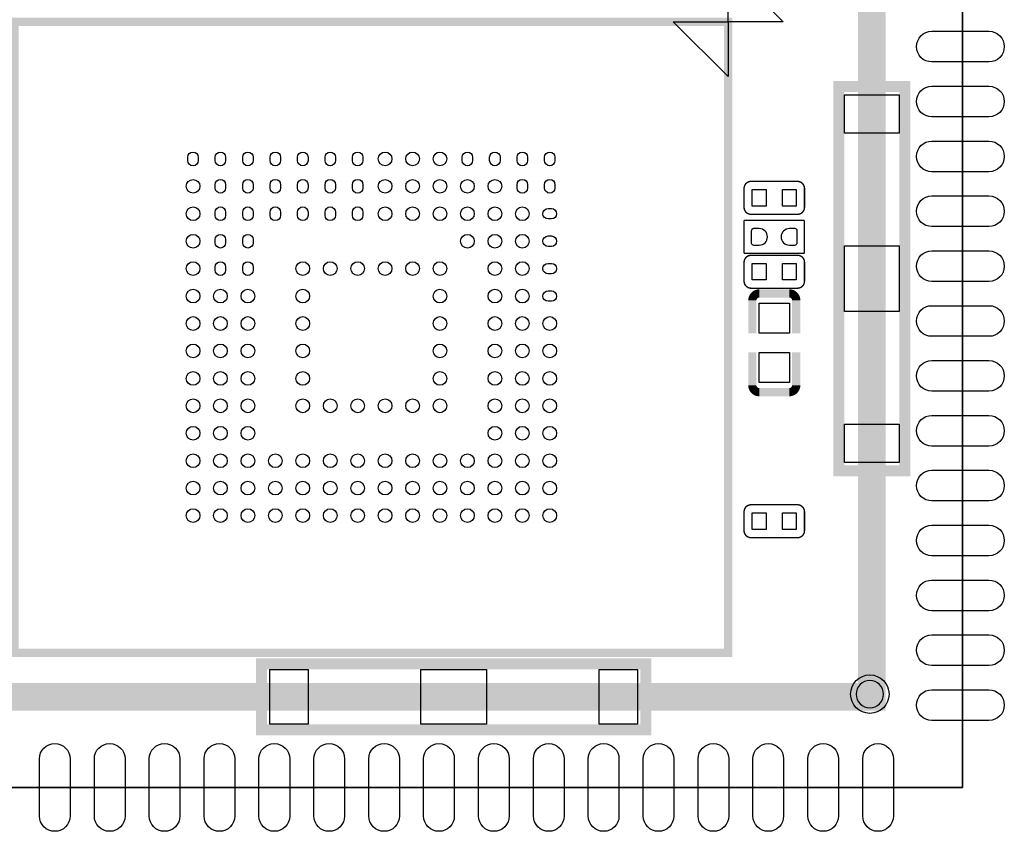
# Model space of a CAD drawing. Extents: x -1 to 126, y -1 to 41.
# Tile 5 of 13: x 33 to 51, y -1 to 14. Entities that reach past the tile are written whole.
import ezdxf

# ---------------------------------------------------------------- set-up
doc = ezdxf.new("R2010")
doc.units = 0
doc.header["$MEASUREMENT"] = 0
for name, color, linetype in [('OUTLINE', 6, 'CONTINUOUS'), ('SILKSCREEN_TOP', 7, 'CONTINUOUS'), ('TOP', 3, 'CONTINUOUS')]:
    doc.layers.add(name, color=color, linetype=linetype)

msp = doc.modelspace()

# ---------------------------------------------------------------- linework, layer by layer
at = {"layer": 'OUTLINE'}
msp.add_lwpolyline([(0, 0), (0, 40.005), (50.038, 40.005), (50.038, 0)], close=True, dxfattribs=at)
at = {"layer": 'SILKSCREEN_TOP'}
msp.add_lwpolyline([(0, 0), (50.038, 0), (50.038, 40.005), (0, 40.005), (0, 0)], dxfattribs=at)
for points, const_width in [([(1.651, 1.651), (48.387, 1.651), (48.387, 38.354), (1.651, 38.354), (1.651, 1.651)], 0.508), ([(32.768311, 13.954303), (32.768311, 2.454097), (45.768489, 2.454097), (45.768489, 13.954303), (32.768311, 13.954303)], 0.151892), ([(47.787001, 5.771007), (48.986999, 5.771007), (48.986999, 12.770993), (47.787001, 12.770993), (47.787001, 5.771007)], 0.2), ([(46.18609, 11.044199), (47.032189, 11.044199)], 0.0254), ([(46.05909, 10.570997), (46.05909, 10.917199)], 0.0254), ([(47.159189, 10.917199), (47.159189, 10.570997)], 0.0254), ([(47.032189, 10.443997), (46.18609, 10.443997)], 0.0254), ([(46.05909, 10.332999), (47.15891, 10.332999)], 0.0254), ([(46.05909, 9.733001), (46.05909, 10.332999)], 0.0254), ([(47.15891, 10.332999), (47.15891, 9.733001)], 0.0254), ([(47.15891, 9.733001), (46.05909, 9.733001)], 0.0254), ([(46.18609, 9.697999), (47.032189, 9.697999)], 0.0254), ([(46.05909, 9.224797), (46.05909, 9.570999)], 0.0254), ([(47.159189, 9.570999), (47.159189, 9.224797)], 0.0254), ([(47.032189, 9.097797), (46.18609, 9.097797)], 0.0254), ([(46.335696, 9.002497), (46.881999, 9.002497)], 0.150012), ([(46.208696, 8.875497), (46.208696, 8.277809)], 0.150012), ([(47.008999, 8.875497), (47.008999, 8.277809)], 0.150012), ([(46.208696, 7.329703), (46.208696, 7.927315)], 0.150012), ([(47.008999, 7.329703), (47.008999, 7.927315)], 0.150012), ([(46.881999, 7.202703), (46.335696, 7.202703)], 0.150012), ([(46.05909, 4.678197), (46.05909, 5.024399)], 0.0254), ([(46.18609, 5.151399), (47.032113, 5.151399)], 0.0254), ([(47.159215, 5.024298), (47.159113, 4.678197)], 0.0254), ([(47.032113, 4.551197), (46.18609, 4.551197)], 0.0254), ([(37.267007, 2.250999), (37.267007, 1.051001), (44.266993, 1.051001), (44.266993, 2.250999), (37.267007, 2.250999)], 0.2)]:
    msp.add_lwpolyline(points, dxfattribs=dict(at, const_width=const_width))
for points in [[(45.768489, 13.954303), (45.768489, 14.954199), (46.768512, 13.954303)], [(45.768489, 13.954303), (45.768489, 12.954305), (44.768491, 13.954303)]]:
    msp.add_lwpolyline(points, close=True, dxfattribs=at)
for points, const_width in [([(46.05909, 10.917199, -0.414201), (46.18609, 11.044199)], 0.0254), ([(47.032189, 11.044199, -0.414136), (47.159189, 10.917199)], 0.0254), ([(46.18609, 10.443997, -0.414252), (46.05909, 10.570997)], 0.0254), ([(47.159189, 10.570997, -0.414187), (47.032189, 10.443997)], 0.0254), ([(46.05909, 9.570999, -0.414175), (46.18609, 9.697999)], 0.0254), ([(47.032189, 9.697999, -0.414135), (47.159189, 9.570999)], 0.0254), ([(46.18609, 9.097797, -0.414253), (46.05909, 9.224797)], 0.0254), ([(47.159189, 9.224797, -0.414214), (47.032189, 9.097797)], 0.0254), ([(46.208696, 8.875497, -0.414258), (46.335696, 9.002497)], 0.150012), ([(46.881999, 9.002497, -0.41435), (47.008999, 8.875497)], 0.150012), ([(46.335696, 7.202703, -0.414233), (46.208696, 7.329703)], 0.150012), ([(47.008999, 7.329703, -0.414325), (46.881999, 7.202703)], 0.150012), ([(46.05909, 5.024399, -0.414152), (46.18609, 5.151399)], 0.0254), ([(47.032113, 5.151399, -0.414549), (47.159215, 5.024298)], 0.0254), ([(46.18609, 4.551197, -0.414268), (46.05909, 4.678197)], 0.0254), ([(47.159113, 4.678197, -0.414353), (47.032113, 4.551197)], 0.0254)]:
    msp.add_lwpolyline(points, format="xyb", dxfattribs=dict(at, const_width=const_width))
msp.add_lwpolyline([(48.600004, 1.699997, 1), (48.099996, 1.700003, 1)], format="xyb", close=True, dxfattribs=at)
at = {"layer": 'TOP'}
for points in [[(50.5206, 13.220598), (49.479403, 13.220598, -1), (49.479403, 13.779398), (50.5206, 13.779398, -1)], [(50.5206, 12.2206), (49.479403, 12.2206, -1), (49.479403, 12.7794), (50.5206, 12.7794, -1)], [(50.5206, 11.220602), (49.479403, 11.220602, -1), (49.479403, 11.779402), (50.5206, 11.779402, -1)], [(36.113491, 11.484064), (36.113491, 11.424145, -1), (35.923499, 11.424145), (35.923499, 11.484064, -1)], [(36.613287, 11.484064), (36.613287, 11.424145, -1), (36.423295, 11.424145), (36.423295, 11.484064, -1)], [(37.113489, 11.484064), (37.113489, 11.424145, -1), (36.923497, 11.424145), (36.923497, 11.484064, -1)], [(37.613285, 11.484064), (37.613285, 11.424145, -1), (37.423293, 11.424145), (37.423293, 11.484064, -1)], [(38.113487, 11.484064), (38.113487, 11.424145, -1), (37.923495, 11.424145), (37.923495, 11.484064, -1)], [(38.613309, 11.484064), (38.613309, 11.424145, -1), (38.423317, 11.424145), (38.423317, 11.484064, -1)], [(39.113485, 11.484064), (39.113485, 11.424145, -1), (38.923493, 11.424145), (38.923493, 11.484064, -1)], [(41.113507, 11.484064), (41.113507, 11.424145, -1), (40.923515, 11.424145), (40.923515, 11.484064, -1)], [(41.613303, 11.484064), (41.613303, 11.424145, -1), (41.423311, 11.424145), (41.423311, 11.484064, -1)], [(42.113505, 11.484064), (42.113505, 11.424145, -1), (41.923513, 11.424145), (41.923513, 11.484064, -1)], [(42.613301, 11.484064), (42.613301, 11.424145, -1), (42.423309, 11.424145), (42.423309, 11.484064, -1)], [(36.423295, 10.924349), (36.423295, 10.984268, -1), (36.613287, 10.984268), (36.613287, 10.924349, -1)], [(37.113489, 10.984268), (37.113489, 10.924349, -1), (36.923497, 10.924349), (36.923497, 10.984268, -1)], [(37.613285, 10.984268), (37.613285, 10.924349, -1), (37.423293, 10.924349), (37.423293, 10.984268, -1)], [(38.113487, 10.984268), (38.113487, 10.924349, -1), (37.923495, 10.924349), (37.923495, 10.984268, -1)], [(38.613309, 10.984268), (38.613309, 10.924349, -1), (38.423317, 10.924349), (38.423317, 10.984268, -1)], [(39.113485, 10.984268), (39.113485, 10.924349, -1), (38.923493, 10.924349), (38.923493, 10.984268, -1)], [(42.113505, 10.984268), (42.113505, 10.924349, -1), (41.923513, 10.924349), (41.923513, 10.984268, -1)], [(42.613301, 10.984268), (42.613301, 10.924349, -1), (42.423309, 10.924349), (42.423309, 10.984268, -1)], [(50.5206, 10.220604), (49.479403, 10.220604, -1), (49.479403, 10.779404), (50.5206, 10.779404, -1)], [(36.613287, 10.484066), (36.613287, 10.424147, -1), (36.423295, 10.424147), (36.423295, 10.484066, -1)], [(37.113489, 10.484066), (37.113489, 10.424147, -1), (36.923497, 10.424147), (36.923497, 10.484066, -1)], [(37.613285, 10.484066), (37.613285, 10.424147, -1), (37.423293, 10.424147), (37.423293, 10.484066, -1)], [(38.113487, 10.484066), (38.113487, 10.424147, -1), (37.923495, 10.424147), (37.923495, 10.484066, -1)], [(38.613309, 10.484066), (38.613309, 10.424147, -1), (38.423317, 10.424147), (38.423317, 10.484066, -1)], [(39.113485, 10.484066), (39.113485, 10.424147, -1), (38.923493, 10.424147), (38.923493, 10.484066, -1)], [(42.548264, 10.359111), (42.488345, 10.359111, -1), (42.488345, 10.549103), (42.548264, 10.549103, -1)], [(36.423295, 9.924352), (36.423295, 9.98427, -1), (36.613287, 9.98427), (36.613287, 9.924352, -1)], [(37.113489, 9.98427), (37.113489, 9.924352, -1), (36.923497, 9.924352), (36.923497, 9.98427, -1)], [(42.548264, 9.859315), (42.488345, 9.859315, -1), (42.488345, 10.049307), (42.548264, 10.049307, -1)], [(46.333893, 10.183089), (46.232293, 10.183089, 0.376179), (46.189798, 10.1346), (46.189798, 9.9187, 0.366061), (46.232293, 9.882911), (46.333893, 9.882911, 0.999182)], [(46.884107, 9.882911), (46.985707, 9.882911, 0.376179), (47.028202, 9.9314), (47.028202, 10.1473, 0.366061), (46.985707, 10.183089), (46.884107, 10.183089, 0.999182)], [(50.5206, 9.220606), (49.479403, 9.220606, -1), (49.479403, 9.779406), (50.5206, 9.779406, -1)], [(36.613287, 9.484068), (36.613287, 9.424149, -1), (36.423295, 9.424149), (36.423295, 9.484068, -1)], [(37.113489, 9.484068), (37.113489, 9.424149, -1), (36.923497, 9.424149), (36.923497, 9.484068, -1)], [(42.548264, 9.359113), (42.488345, 9.359113, -1), (42.488345, 9.549105), (42.548264, 9.549105, -1)], [(42.548264, 8.859291), (42.488345, 8.859291, -1), (42.488345, 9.049283), (42.548264, 9.049283, -1)], [(50.5206, 8.220608), (49.479403, 8.220608, -1), (49.479403, 8.779408), (50.5206, 8.779408, -1)], [(50.5206, 7.22061), (49.479403, 7.22061, -1), (49.479403, 7.77941), (50.5206, 7.77941, -1)], [(50.5206, 6.220612), (49.479403, 6.220612, -1), (49.479403, 6.779412), (50.5206, 6.779412, -1)], [(50.5206, 5.220589), (49.479403, 5.220589, -1), (49.479403, 5.779389), (50.5206, 5.779389, -1)], [(50.5206, 4.220591), (49.479403, 4.220591, -1), (49.479403, 4.779391), (50.5206, 4.779391, -1)], [(50.5206, 3.220593), (49.479403, 3.220593, -1), (49.479403, 3.779393), (50.5206, 3.779393, -1)], [(50.5206, 2.220595), (49.479403, 2.220595, -1), (49.479403, 2.779395), (50.5206, 2.779395, -1)], [(50.5206, 1.220597), (49.479403, 1.220597, -1), (49.479403, 1.779397), (50.5206, 1.779397, -1)], [(33.779511, 0.520598), (33.779511, -0.520598, -1), (33.220711, -0.520598), (33.220711, 0.520598, -1)], [(34.779509, 0.520598), (34.779509, -0.520598, -1), (34.220709, -0.520598), (34.220709, 0.520598, -1)], [(35.779507, 0.520598), (35.779507, -0.520598, -1), (35.220707, -0.520598), (35.220707, 0.520598, -1)], [(36.779505, 0.520598), (36.779505, -0.520598, -1), (36.220705, -0.520598), (36.220705, 0.520598, -1)], [(37.779401, 0.520598), (37.779401, -0.520598, -1), (37.220601, -0.520598), (37.220601, 0.520598, -1)], [(38.779399, 0.520598), (38.779399, -0.520598, -1), (38.220599, -0.520598), (38.220599, 0.520598, -1)], [(39.779397, 0.520598), (39.779397, -0.520598, -1), (39.220597, -0.520598), (39.220597, 0.520598, -1)], [(40.779395, 0.520598), (40.779395, -0.520598, -1), (40.220595, -0.520598), (40.220595, 0.520598, -1)], [(41.779393, 0.520598), (41.779393, -0.520598, -1), (41.220593, -0.520598), (41.220593, 0.520598, -1)], [(42.779391, 0.520598), (42.779391, -0.520598, -1), (42.220591, -0.520598), (42.220591, 0.520598, -1)], [(43.779389, 0.520598), (43.779389, -0.520598, -1), (43.220589, -0.520598), (43.220589, 0.520598, -1)], [(44.779413, 0.520598), (44.779413, -0.520598, -1), (44.220613, -0.520598), (44.220613, 0.520598, -1)], [(45.779411, 0.520598), (45.779411, -0.520598, -1), (45.220611, -0.520598), (45.220611, 0.520598, -1)], [(46.779409, 0.520598), (46.779409, -0.520598, -1), (46.220609, -0.520598), (46.220609, 0.520598, -1)], [(47.779407, 0.520598), (47.779407, -0.520598, -1), (47.220607, -0.520598), (47.220607, 0.520598, -1)], [(48.779405, 0.520598), (48.779405, -0.520598, -1), (48.220605, -0.520598), (48.220605, 0.520598, -1)]]:
    msp.add_lwpolyline(points, format="xyb", close=True, dxfattribs=at)
for points in [[(48.886999, 12.620993), (48.886999, 11.920995), (47.887001, 11.920995), (47.887001, 12.620993)], [(46.208925, 10.594188), (46.208925, 10.894187), (46.458835, 10.894187), (46.458835, 10.594188)], [(46.759139, 10.594188), (46.759139, 10.894187), (47.00905, 10.894187), (47.00905, 10.594188)], [(48.886999, 9.870999), (48.886999, 8.671001), (47.887001, 8.671001), (47.887001, 9.870999)], [(46.208925, 9.247988), (46.208925, 9.547987), (46.458835, 9.547987), (46.458835, 9.247988)], [(46.759139, 9.247988), (46.759139, 9.547987), (47.00905, 9.547987), (47.00905, 9.247988)], [(46.333994, 8.827694), (46.884006, 8.827694), (46.884006, 8.277682), (46.333994, 8.277682)], [(46.333994, 7.927518), (46.884006, 7.927518), (46.884006, 7.377506), (46.333994, 7.377506)], [(48.886999, 6.621005), (48.886999, 5.921007), (47.887001, 5.921007), (47.887001, 6.621005)], [(46.208925, 4.701388), (46.208925, 5.001387), (46.458835, 5.001387), (46.458835, 4.701388)], [(46.759139, 4.701388), (46.759139, 5.001387), (47.00905, 5.001387), (47.00905, 4.701388)], [(38.117005, 1.151001), (37.417007, 1.151001), (37.417007, 2.150999), (38.117005, 2.150999)], [(41.366999, 1.151001), (40.167001, 1.151001), (40.167001, 2.150999), (41.366999, 2.150999)], [(44.116993, 1.151001), (43.416995, 1.151001), (43.416995, 2.150999), (44.116993, 2.150999)]]:
    msp.add_lwpolyline(points, close=True, dxfattribs=at)
for centre, radius in [((39.518311, 11.454105), 0.124955), ((40.018487, 11.454105), 0.124955), ((40.518309, 11.454105), 0.124955), ((36.018495, 10.954309), 0.124955), ((39.518311, 10.954309), 0.124955), ((40.018487, 10.954309), 0.124955), ((40.518309, 10.954309), 0.124955), ((41.018511, 10.954309), 0.124955), ((41.518307, 10.954309), 0.124955), ((36.018495, 10.454107), 0.124955), ((39.518311, 10.454107), 0.124955), ((40.018487, 10.454107), 0.124955), ((40.518309, 10.454107), 0.124955), ((41.018511, 10.454107), 0.124955), ((41.518307, 10.454107), 0.124955), ((42.018509, 10.454107), 0.124955), ((36.018495, 9.954311), 0.124955), ((41.018511, 9.954311), 0.124955), ((41.518307, 9.954311), 0.124955), ((42.018509, 9.954311), 0.124955), ((36.018495, 9.454109), 0.124955), ((38.018491, 9.454109), 0.124955), ((38.518313, 9.454109), 0.124955), ((39.018489, 9.454109), 0.124955), ((39.518311, 9.454109), 0.124955), ((40.018487, 9.454109), 0.124955), ((40.518309, 9.454109), 0.124955), ((41.518307, 9.454109), 0.124955), ((42.018509, 9.454109), 0.124955), ((36.018495, 8.954287), 0.124955), ((36.518291, 8.954287), 0.124955), ((37.018493, 8.954287), 0.124955), ((38.018491, 8.954287), 0.124955), ((40.518309, 8.954287), 0.124955), ((41.518307, 8.954287), 0.124955), ((42.018509, 8.954287), 0.124955), ((36.018495, 8.454111), 0.124955), ((36.518291, 8.454111), 0.124955), ((37.018493, 8.454111), 0.124955), ((38.018491, 8.454111), 0.124955), ((40.518309, 8.454111), 0.124955), ((41.518307, 8.454111), 0.124955), ((42.018509, 8.454111), 0.124955), ((42.518305, 8.454111), 0.124955), ((36.018495, 7.954289), 0.124955), ((36.518291, 7.954289), 0.124955), ((37.018493, 7.954289), 0.124955), ((38.018491, 7.954289), 0.124955), ((40.518309, 7.954289), 0.124955), ((41.518307, 7.954289), 0.124955), ((42.018509, 7.954289), 0.124955), ((42.518305, 7.954289), 0.124955), ((36.018495, 7.454113), 0.124955), ((36.518291, 7.454113), 0.124955), ((37.018493, 7.454113), 0.124955), ((38.018491, 7.454113), 0.124955), ((40.518309, 7.454113), 0.124955), ((41.518307, 7.454113), 0.124955), ((42.018509, 7.454113), 0.124955), ((42.518305, 7.454113), 0.124955), ((36.018495, 6.954291), 0.124955), ((36.518291, 6.954291), 0.124955), ((37.018493, 6.954291), 0.124955), ((38.018491, 6.954291), 0.124955), ((38.518313, 6.954291), 0.124955), ((39.018489, 6.954291), 0.124955), ((39.518311, 6.954291), 0.124955), ((40.018487, 6.954291), 0.124955), ((40.518309, 6.954291), 0.124955), ((41.518307, 6.954291), 0.124955), ((42.018509, 6.954291), 0.124955), ((42.518305, 6.954291), 0.124955), ((36.018495, 6.454089), 0.124955), ((36.518291, 6.454089), 0.124955), ((37.018493, 6.454089), 0.124955), ((41.518307, 6.454089), 0.124955), ((42.018509, 6.454089), 0.124955), ((42.518305, 6.454089), 0.124955), ((36.018495, 5.954293), 0.124955), ((36.518291, 5.954293), 0.124955), ((37.018493, 5.954293), 0.124955), ((37.518289, 5.954293), 0.124955), ((38.018491, 5.954293), 0.124955), ((38.518313, 5.954293), 0.124955), ((39.018489, 5.954293), 0.124955), ((39.518311, 5.954293), 0.124955), ((40.018487, 5.954293), 0.124955), ((40.518309, 5.954293), 0.124955), ((41.018511, 5.954293), 0.124955), ((41.518307, 5.954293), 0.124955), ((42.018509, 5.954293), 0.124955), ((42.518305, 5.954293), 0.124955), ((36.018495, 5.454091), 0.124955), ((36.518291, 5.454091), 0.124955), ((37.018493, 5.454091), 0.124955), ((37.518289, 5.454091), 0.124955), ((38.018491, 5.454091), 0.124955), ((38.518313, 5.454091), 0.124955), ((39.018489, 5.454091), 0.124955), ((39.518311, 5.454091), 0.124955), ((40.018487, 5.454091), 0.124955), ((40.518309, 5.454091), 0.124955), ((41.018511, 5.454091), 0.124955), ((41.518307, 5.454091), 0.124955), ((42.018509, 5.454091), 0.124955), ((42.518305, 5.454091), 0.124955), ((36.018495, 4.954295), 0.124955), ((36.518291, 4.954295), 0.124955), ((37.018493, 4.954295), 0.124955), ((37.518289, 4.954295), 0.124955), ((38.018491, 4.954295), 0.124955), ((38.518313, 4.954295), 0.124955), ((39.018489, 4.954295), 0.124955), ((39.518311, 4.954295), 0.124955), ((40.018487, 4.954295), 0.124955), ((40.518309, 4.954295), 0.124955), ((41.018511, 4.954295), 0.124955), ((41.518307, 4.954295), 0.124955), ((42.018509, 4.954295), 0.124955), ((42.518305, 4.954295), 0.124955), ((48.349992, 1.699997), 0.349999)]:
    msp.add_circle(centre, radius, dxfattribs=at)

doc.saveas('drawing.dxf')
